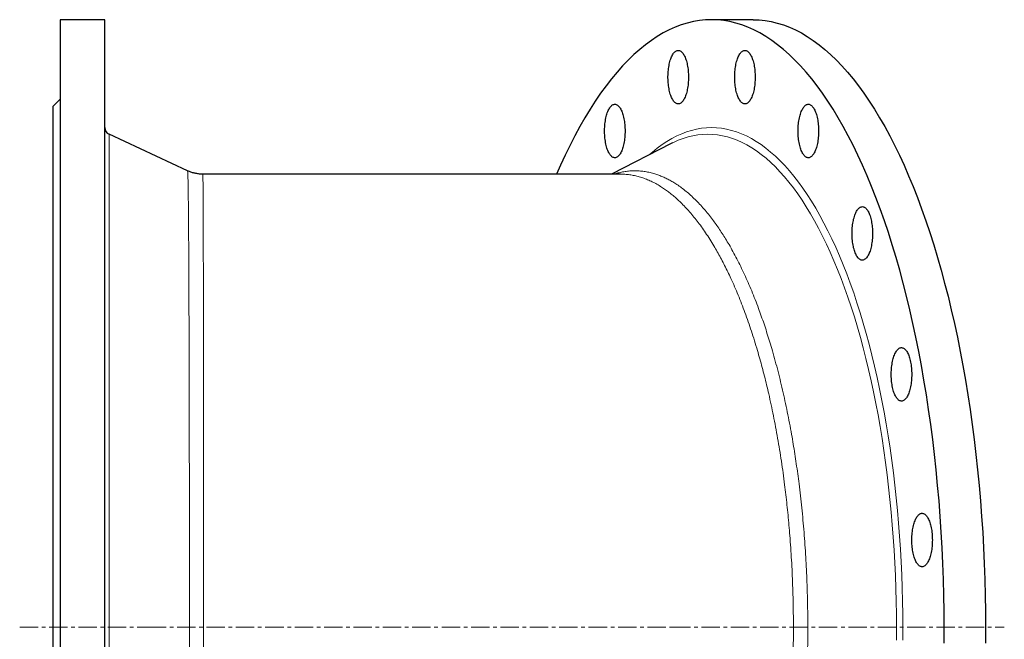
# Model space of a CAD drawing. Header units: millimetres. Extents: x 183 to 1970, y 62 to 2027.
# Tile 2 of 4: x 183 to 864, y 473 to 902. Entities that reach past the tile are written whole.
import ezdxf

# ---------------------------------------------------------------- set-up
doc = ezdxf.new("R2010")
doc.units = ezdxf.units.MM
doc.linetypes.add('CENTERX2', pattern=[20.32, 12.7, -2.54, 2.54, -2.54])
doc.layers.add('FORMAT', color=7, linetype='Continuous')

msp = doc.modelspace()

# ---------------------------------------------------------------- linework, layer by layer
at = {"color": 7, "linetype": 'Continuous', "lineweight": 25}
for p, q in [((241.82, 901.71), (210.82, 901.71)), ((210.82, 901.71), (210.82, 61.71)), ((241.82, 61.71), (241.82, 901.71)), ((689.87, 901.71), (661.23, 901.71)), ((210.82, 846.71), (205.82, 841.71)), ((205.82, 841.71), (205.82, 121.71)), ((299, 797.24), (244.71, 822.56)), ((633.37, 816.14), (592.08, 794.91)), ((634.28, 816.6), (633.37, 816.14)), ((298.99, 797.22), (298.99, 797.22)), ((598.36, 794.91), (309.55, 794.91)), ((309.55, 794.89), (309.55, 794.89))]:
    msp.add_line(p, q, dxfattribs=at)
at = {"color": 8, "linetype": 'Continuous', "lineweight": 18}
msp.add_line((244.71, 822.56), (244.71, 140.85), dxfattribs=at)
at = {"color": 7, "linetype": 'Continuous', "lineweight": 25, "flags": 128}
for points in [[(821.9, 470.71), (821.95, 481.71), (821.9, 492.7), (821.73, 503.69), (821.46, 514.66), (821.07, 525.61), (820.58, 536.53), (819.98, 547.41), (819.26, 558.25), (818.44, 569.03), (817.51, 579.75), (816.48, 590.41), (815.34, 600.99), (814.09, 611.49), (812.73, 621.91), (811.28, 632.22), (809.72, 642.43), (808.06, 652.54), (806.3, 662.52), (804.44, 672.38), (802.48, 682.11), (800.42, 691.71), (798.27, 701.16), (796.02, 710.46), (793.69, 719.6), (791.26, 728.58), (788.74, 737.39), (786.14, 746.02), (783.44, 754.47), (780.67, 762.74), (777.81, 770.82), (774.88, 778.69), (771.86, 786.36), (768.77, 793.83), (765.61, 801.08), (762.38, 808.11), (759.07, 814.92), (755.7, 821.49), (752.26, 827.84), (748.77, 833.95), (745.21, 839.82), (741.59, 845.44), (737.92, 850.81), (734.2, 855.93), (730.42, 860.79), (726.6, 865.4), (722.73, 869.74), (718.83, 873.81), (714.88, 877.62), (710.89, 881.15), (706.88, 884.41), (702.83, 887.4), (698.75, 890.1), (694.64, 892.53), (690.52, 894.67), (686.37, 896.54), (682.21, 898.11), (678.03, 899.41), (673.84, 900.41), (669.64, 901.13), (665.43, 901.56), (661.23, 901.71), (657.02, 901.56), (652.82, 901.13), (648.62, 900.41), (644.43, 899.41), (640.25, 898.11), (636.08, 896.54), (631.94, 894.67), (627.81, 892.53), (623.71, 890.1), (619.63, 887.4), (615.58, 884.41), (611.56, 881.15), (607.58, 877.62), (603.63, 873.81), (599.72, 869.74), (595.85, 865.4), (592.03, 860.79), (588.26, 855.93), (584.53, 850.81), (580.86, 845.44), (577.25, 839.82), (573.69, 833.95), (570.19, 827.84), (566.75, 821.49), (563.38, 814.92), (560.08, 808.11), (556.84, 801.08), (554.14, 794.91)], [(689.87, 901.71), (694.07, 901.56), (698.28, 901.13), (702.48, 900.41), (706.67, 899.41), (710.85, 898.11), (715.01, 896.54), (719.16, 894.67), (723.28, 892.53), (727.39, 890.1), (731.47, 887.4), (735.52, 884.41), (739.53, 881.15), (743.52, 877.62), (747.47, 873.81), (751.37, 869.74), (755.24, 865.4), (759.06, 860.79), (762.84, 855.93), (766.56, 850.81), (770.23, 845.44), (773.85, 839.82), (777.41, 833.95), (780.9, 827.84), (784.34, 821.49), (787.71, 814.92), (791.02, 808.11), (794.25, 801.08), (797.41, 793.83), (800.5, 786.36), (803.52, 778.69), (806.45, 770.82), (809.31, 762.74), (812.08, 754.47), (814.78, 746.02), (817.38, 737.39), (819.9, 728.58), (822.33, 719.6), (824.66, 710.46), (826.91, 701.16), (829.06, 691.71), (831.12, 682.11), (833.08, 672.38), (834.94, 662.52), (836.7, 652.54), (838.36, 642.43), (839.92, 632.22), (841.38, 621.91), (842.73, 611.49), (843.98, 600.99), (845.12, 590.41), (846.15, 579.75), (847.08, 569.03), (847.9, 558.25), (848.62, 547.41), (849.22, 536.53), (849.71, 525.61), (850.1, 514.66), (850.37, 503.69), (850.54, 492.7), (850.59, 481.71), (850.54, 470.71)], [(645.26, 861.97), (645.25, 860.86), (645.21, 859.76), (645.14, 858.66), (645.06, 857.58), (644.94, 856.51), (644.81, 855.47), (644.65, 854.44), (644.46, 853.44), (644.26, 852.48), (644.03, 851.55), (643.78, 850.65), (643.51, 849.79), (643.22, 848.98), (642.92, 848.22), (642.59, 847.5), (642.25, 846.84), (641.9, 846.23), (641.53, 845.68), (641.15, 845.18), (640.77, 844.75), (640.37, 844.37), (639.96, 844.06), (639.55, 843.82), (639.13, 843.63), (638.71, 843.52), (638.28, 843.47), (637.86, 843.49), (637.44, 843.57), (637.02, 843.72), (636.6, 843.93), (636.19, 844.21), (635.79, 844.55), (635.4, 844.96), (635.01, 845.42), (634.64, 845.95), (634.28, 846.53), (633.93, 847.16), (633.6, 847.85), (633.29, 848.59), (632.99, 849.38), (632.71, 850.22), (632.45, 851.09), (632.21, 852.01), (632, 852.96), (631.8, 853.94), (631.63, 854.95), (631.48, 855.99), (631.35, 857.04), (631.25, 858.12), (631.18, 859.21), (631.13, 860.31), (631.1, 861.41), (631.1, 862.52), (631.13, 863.62), (631.18, 864.72), (631.25, 865.81), (631.35, 866.89), (631.48, 867.95), (631.63, 868.98), (631.8, 869.99), (632, 870.98), (632.21, 871.93), (632.45, 872.84), (632.71, 873.72), (632.99, 874.55), (633.29, 875.34), (633.6, 876.08), (633.93, 876.77), (634.28, 877.41), (634.64, 877.99), (635.01, 878.51), (635.4, 878.98), (635.79, 879.38), (636.19, 879.72), (636.6, 880), (637.02, 880.22), (637.44, 880.37), (637.86, 880.45), (638.28, 880.46), (638.71, 880.41), (639.13, 880.3), (639.55, 880.12), (639.96, 879.87), (640.37, 879.56), (640.77, 879.19), (641.15, 878.75), (641.53, 878.26), (641.9, 877.7), (642.25, 877.09), (642.59, 876.43), (642.92, 875.71), (643.22, 874.95), (643.51, 874.14), (643.78, 873.28), (644.03, 872.39), (644.26, 871.46), (644.46, 870.49), (644.65, 869.49), (644.81, 868.47), (644.94, 867.42), (645.06, 866.35), (645.14, 865.27), (645.21, 864.18), (645.25, 863.07), (645.26, 861.97)], [(691.35, 861.97), (691.34, 860.86), (691.3, 859.76), (691.24, 858.66), (691.15, 857.58), (691.04, 856.51), (690.9, 855.47), (690.74, 854.44), (690.56, 853.44), (690.35, 852.48), (690.12, 851.55), (689.88, 850.65), (689.61, 849.79), (689.32, 848.98), (689.01, 848.22), (688.69, 847.5), (688.35, 846.84), (688, 846.23), (687.63, 845.68), (687.25, 845.18), (686.86, 844.75), (686.46, 844.37), (686.06, 844.06), (685.64, 843.82), (685.23, 843.63), (684.8, 843.52), (684.38, 843.47), (683.96, 843.49), (683.53, 843.57), (683.12, 843.72), (682.7, 843.93), (682.29, 844.21), (681.89, 844.55), (681.49, 844.96), (681.11, 845.42), (680.74, 845.95), (680.37, 846.53), (680.03, 847.16), (679.7, 847.85), (679.38, 848.59), (679.09, 849.38), (678.81, 850.22), (678.55, 851.09), (678.31, 852.01), (678.09, 852.96), (677.9, 853.94), (677.72, 854.95), (677.58, 855.99), (677.45, 857.04), (677.35, 858.12), (677.27, 859.21), (677.22, 860.31), (677.2, 861.41), (677.2, 862.52), (677.22, 863.62), (677.27, 864.72), (677.35, 865.81), (677.45, 866.89), (677.58, 867.95), (677.72, 868.98), (677.9, 869.99), (678.09, 870.98), (678.31, 871.93), (678.55, 872.84), (678.81, 873.72), (679.09, 874.55), (679.38, 875.34), (679.7, 876.08), (680.03, 876.77), (680.37, 877.41), (680.74, 877.99), (681.11, 878.51), (681.49, 878.98), (681.89, 879.38), (682.29, 879.72), (682.7, 880), (683.12, 880.22), (683.53, 880.37), (683.96, 880.45), (684.38, 880.46), (684.8, 880.41), (685.23, 880.3), (685.64, 880.12), (686.06, 879.87), (686.46, 879.56), (686.86, 879.19), (687.25, 878.75), (687.63, 878.26), (688, 877.7), (688.35, 877.09), (688.69, 876.43), (689.01, 875.71), (689.32, 874.95), (689.61, 874.14), (689.88, 873.28), (690.12, 872.39), (690.35, 871.46), (690.56, 870.49), (690.74, 869.49), (690.9, 868.47), (691.04, 867.42), (691.15, 866.35), (691.24, 865.27), (691.3, 864.18), (691.34, 863.07), (691.35, 861.97)], [(601.42, 824.74), (601.41, 823.64), (601.37, 822.54), (601.3, 821.44), (601.22, 820.36), (601.1, 819.29), (600.97, 818.24), (600.81, 817.22), (600.62, 816.22), (600.42, 815.26), (600.19, 814.32), (599.94, 813.43), (599.67, 812.57), (599.38, 811.76), (599.08, 811), (598.75, 810.28), (598.41, 809.62), (598.06, 809.01), (597.69, 808.45), (597.31, 807.96), (596.93, 807.52), (596.53, 807.15), (596.12, 806.84), (595.71, 806.59), (595.29, 806.41), (594.87, 806.3), (594.44, 806.25), (594.02, 806.26), (593.6, 806.35), (593.18, 806.49), (592.76, 806.71), (592.35, 806.99), (591.95, 807.33), (591.56, 807.73), (591.17, 808.2), (590.8, 808.72), (590.44, 809.3), (590.09, 809.94), (589.76, 810.63), (589.45, 811.37), (589.15, 812.16), (588.87, 812.99), (588.61, 813.87), (588.37, 814.78), (588.16, 815.73), (587.96, 816.72), (587.79, 817.73), (587.64, 818.76), (587.51, 819.82), (587.41, 820.9), (587.34, 821.99), (587.29, 823.09), (587.26, 824.19), (587.26, 825.3), (587.29, 826.4), (587.34, 827.5), (587.41, 828.59), (587.51, 829.67), (587.64, 830.72), (587.79, 831.76), (587.96, 832.77), (588.16, 833.75), (588.37, 834.7), (588.61, 835.62), (588.87, 836.49), (589.15, 837.33), (589.45, 838.12), (589.76, 838.86), (590.09, 839.55), (590.44, 840.18), (590.8, 840.77), (591.17, 841.29), (591.56, 841.76), (591.95, 842.16), (592.35, 842.5), (592.76, 842.78), (593.18, 842.99), (593.6, 843.14), (594.02, 843.23), (594.44, 843.24), (594.87, 843.19), (595.29, 843.08), (595.71, 842.9), (596.12, 842.65), (596.53, 842.34), (596.93, 841.97), (597.31, 841.53), (597.69, 841.04), (598.06, 840.48), (598.41, 839.87), (598.75, 839.21), (599.08, 838.49), (599.38, 837.73), (599.67, 836.92), (599.94, 836.06), (600.19, 835.17), (600.42, 834.23), (600.62, 833.27), (600.81, 832.27), (600.97, 831.24), (601.1, 830.2), (601.22, 829.13), (601.3, 828.05), (601.37, 826.95), (601.41, 825.85), (601.42, 824.74)], [(735.19, 824.74), (735.18, 823.64), (735.14, 822.54), (735.08, 821.44), (734.99, 820.36), (734.88, 819.29), (734.74, 818.24), (734.58, 817.22), (734.4, 816.22), (734.19, 815.26), (733.96, 814.32), (733.72, 813.43), (733.45, 812.57), (733.16, 811.76), (732.85, 811), (732.53, 810.28), (732.19, 809.62), (731.84, 809.01), (731.47, 808.45), (731.09, 807.96), (730.7, 807.52), (730.3, 807.15), (729.9, 806.84), (729.48, 806.59), (729.07, 806.41), (728.64, 806.3), (728.22, 806.25), (727.8, 806.26), (727.37, 806.35), (726.95, 806.49), (726.54, 806.71), (726.13, 806.99), (725.73, 807.33), (725.33, 807.73), (724.95, 808.2), (724.57, 808.72), (724.21, 809.3), (723.87, 809.94), (723.54, 810.63), (723.22, 811.37), (722.92, 812.16), (722.65, 812.99), (722.39, 813.87), (722.15, 814.78), (721.93, 815.73), (721.74, 816.72), (721.56, 817.73), (721.42, 818.76), (721.29, 819.82), (721.19, 820.9), (721.11, 821.99), (721.06, 823.09), (721.04, 824.19), (721.04, 825.3), (721.06, 826.4), (721.11, 827.5), (721.19, 828.59), (721.29, 829.67), (721.42, 830.72), (721.56, 831.76), (721.74, 832.77), (721.93, 833.75), (722.15, 834.7), (722.39, 835.62), (722.65, 836.49), (722.92, 837.33), (723.22, 838.12), (723.54, 838.86), (723.87, 839.55), (724.21, 840.18), (724.57, 840.77), (724.95, 841.29), (725.33, 841.76), (725.73, 842.16), (726.13, 842.5), (726.54, 842.78), (726.95, 842.99), (727.37, 843.14), (727.8, 843.23), (728.22, 843.24), (728.64, 843.19), (729.07, 843.08), (729.48, 842.9), (729.9, 842.65), (730.3, 842.34), (730.7, 841.97), (731.09, 841.53), (731.47, 841.04), (731.84, 840.48), (732.19, 839.87), (732.53, 839.21), (732.85, 838.49), (733.16, 837.73), (733.45, 836.92), (733.72, 836.06), (733.96, 835.17), (734.19, 834.23), (734.4, 833.27), (734.58, 832.27), (734.74, 831.24), (734.88, 830.2), (734.99, 829.13), (735.08, 828.05), (735.14, 826.95), (735.18, 825.85), (735.19, 824.74)], [(772.49, 753.94), (772.47, 752.84), (772.44, 751.73), (772.37, 750.64), (772.28, 749.56), (772.17, 748.49), (772.04, 747.44), (771.87, 746.42), (771.69, 745.42), (771.48, 744.45), (771.26, 743.52), (771.01, 742.63), (770.74, 741.77), (770.45, 740.96), (770.14, 740.19), (769.82, 739.48), (769.48, 738.81), (769.13, 738.21), (768.76, 737.65), (768.38, 737.16), (767.99, 736.72), (767.59, 736.35), (767.19, 736.04), (766.78, 735.79), (766.36, 735.61), (765.94, 735.49), (765.51, 735.44), (765.09, 735.46), (764.67, 735.54), (764.25, 735.69), (763.83, 735.91), (763.42, 736.19), (763.02, 736.53), (762.62, 736.93), (762.24, 737.4), (761.87, 737.92), (761.51, 738.5), (761.16, 739.14), (760.83, 739.83), (760.51, 740.57), (760.22, 741.36), (759.94, 742.19), (759.68, 743.07), (759.44, 743.98), (759.22, 744.93), (759.03, 745.92), (758.86, 746.93), (758.71, 747.96), (758.58, 749.02), (758.48, 750.1), (758.41, 751.19), (758.36, 752.28), (758.33, 753.39), (758.33, 754.5), (758.36, 755.6), (758.41, 756.7), (758.48, 757.79), (758.58, 758.86), (758.71, 759.92), (758.86, 760.96), (759.03, 761.97), (759.22, 762.95), (759.44, 763.9), (759.68, 764.82), (759.94, 765.69), (760.22, 766.53), (760.51, 767.31), (760.83, 768.06), (761.16, 768.75), (761.51, 769.38), (761.87, 769.96), (762.24, 770.49), (762.62, 770.95), (763.02, 771.36), (763.42, 771.7), (763.83, 771.98), (764.25, 772.19), (764.67, 772.34), (765.09, 772.42), (765.51, 772.44), (765.94, 772.39), (766.36, 772.28), (766.78, 772.09), (767.19, 771.85), (767.59, 771.54), (767.99, 771.16), (768.38, 770.73), (768.76, 770.23), (769.13, 769.68), (769.48, 769.07), (769.82, 768.41), (770.14, 767.69), (770.45, 766.93), (770.74, 766.11), (771.01, 765.26), (771.26, 764.36), (771.48, 763.43), (771.69, 762.46), (771.87, 761.47), (772.04, 760.44), (772.17, 759.4), (772.28, 758.33), (772.37, 757.25), (772.44, 756.15), (772.47, 755.05), (772.49, 753.94)], [(799.58, 656.49), (799.57, 655.39), (799.53, 654.28), (799.47, 653.19), (799.38, 652.11), (799.27, 651.04), (799.13, 649.99), (798.97, 648.97), (798.79, 647.97), (798.58, 647), (798.35, 646.07), (798.1, 645.18), (797.83, 644.32), (797.54, 643.51), (797.24, 642.74), (796.92, 642.03), (796.58, 641.37), (796.22, 640.76), (795.86, 640.2), (795.48, 639.71), (795.09, 639.27), (794.69, 638.9), (794.28, 638.59), (793.87, 638.34), (793.45, 638.16), (793.03, 638.04), (792.61, 638), (792.18, 638.01), (791.76, 638.09), (791.34, 638.24), (790.93, 638.46), (790.52, 638.74), (790.11, 639.08), (789.72, 639.48), (789.33, 639.95), (788.96, 640.47), (788.6, 641.05), (788.26, 641.69), (787.92, 642.38), (787.61, 643.12), (787.31, 643.91), (787.03, 644.74), (786.77, 645.62), (786.54, 646.53), (786.32, 647.48), (786.12, 648.47), (785.95, 649.48), (785.8, 650.51), (785.68, 651.57), (785.58, 652.65), (785.5, 653.74), (785.45, 654.83), (785.43, 655.94), (785.43, 657.05), (785.45, 658.15), (785.5, 659.25), (785.58, 660.34), (785.68, 661.41), (785.8, 662.47), (785.95, 663.51), (786.12, 664.52), (786.32, 665.5), (786.54, 666.45), (786.77, 667.37), (787.03, 668.24), (787.31, 669.08), (787.61, 669.86), (787.92, 670.61), (788.26, 671.3), (788.6, 671.93), (788.96, 672.51), (789.33, 673.04), (789.72, 673.5), (790.11, 673.91), (790.52, 674.25), (790.93, 674.53), (791.34, 674.74), (791.76, 674.89), (792.18, 674.97), (792.61, 674.99), (793.03, 674.94), (793.45, 674.83), (793.87, 674.64), (794.28, 674.4), (794.69, 674.09), (795.09, 673.71), (795.48, 673.28), (795.86, 672.78), (796.22, 672.23), (796.58, 671.62), (796.92, 670.96), (797.24, 670.24), (797.54, 669.48), (797.83, 668.66), (798.1, 667.81), (798.35, 666.91), (798.58, 665.98), (798.79, 665.01), (798.97, 664.02), (799.13, 662.99), (799.27, 661.95), (799.38, 660.88), (799.47, 659.8), (799.53, 658.7), (799.57, 657.6), (799.58, 656.49)], [(813.83, 541.93), (813.81, 540.83), (813.78, 539.73), (813.71, 538.63), (813.62, 537.55), (813.51, 536.48), (813.37, 535.43), (813.21, 534.41), (813.03, 533.41), (812.82, 532.45), (812.6, 531.51), (812.35, 530.62), (812.08, 529.76), (811.79, 528.95), (811.48, 528.19), (811.16, 527.47), (810.82, 526.81), (810.47, 526.2), (810.1, 525.64), (809.72, 525.15), (809.33, 524.71), (808.93, 524.34), (808.53, 524.03), (808.11, 523.78), (807.7, 523.6), (807.28, 523.49), (806.85, 523.44), (806.43, 523.45), (806.01, 523.54), (805.59, 523.68), (805.17, 523.9), (804.76, 524.18), (804.36, 524.52), (803.96, 524.92), (803.58, 525.39), (803.21, 525.91), (802.85, 526.49), (802.5, 527.13), (802.17, 527.82), (801.85, 528.56), (801.56, 529.35), (801.28, 530.18), (801.02, 531.06), (800.78, 531.97), (800.56, 532.92), (800.37, 533.91), (800.2, 534.92), (800.05, 535.95), (799.92, 537.01), (799.82, 538.09), (799.75, 539.18), (799.69, 540.28), (799.67, 541.38), (799.67, 542.49), (799.69, 543.59), (799.75, 544.69), (799.82, 545.78), (799.92, 546.86), (800.05, 547.91), (800.2, 548.95), (800.37, 549.96), (800.56, 550.94), (800.78, 551.89), (801.02, 552.81), (801.28, 553.68), (801.56, 554.52), (801.85, 555.31), (802.17, 556.05), (802.5, 556.74), (802.85, 557.37), (803.21, 557.96), (803.58, 558.48), (803.96, 558.95), (804.36, 559.35), (804.76, 559.69), (805.17, 559.97), (805.59, 560.18), (806.01, 560.33), (806.43, 560.42), (806.85, 560.43), (807.28, 560.38), (807.7, 560.27), (808.11, 560.09), (808.53, 559.84), (808.93, 559.53), (809.33, 559.16), (809.72, 558.72), (810.1, 558.22), (810.47, 557.67), (810.82, 557.06), (811.16, 556.4), (811.48, 555.68), (811.79, 554.92), (812.08, 554.11), (812.35, 553.25), (812.6, 552.36), (812.82, 551.42), (813.03, 550.46), (813.21, 549.46), (813.37, 548.43), (813.51, 547.39), (813.62, 546.32), (813.71, 545.24), (813.78, 544.14), (813.81, 543.04), (813.83, 541.93)]]:
    msp.add_lwpolyline(points, dxfattribs=at)
at = {"color": 8, "linetype": 'Continuous', "lineweight": 18, "flags": 128}
for points in [[(618.36, 808.42), (620.38, 810.19), (623.69, 812.87), (627.02, 815.32), (630.37, 817.55), (633.75, 819.54), (637.14, 821.31), (640.55, 822.84), (643.97, 824.14), (647.41, 825.2), (650.86, 826.03), (654.31, 826.62), (657.77, 826.97), (661.23, 827.09), (664.69, 826.97), (668.14, 826.62), (671.6, 826.03), (675.04, 825.2), (678.48, 824.14), (681.9, 822.84), (685.31, 821.31), (688.71, 819.54), (692.08, 817.55), (695.44, 815.32), (698.77, 812.87), (702.07, 810.19), (705.35, 807.28), (708.59, 804.15), (711.81, 800.8), (714.99, 797.23), (718.13, 793.45), (721.23, 789.45), (724.29, 785.24), (727.31, 780.82), (730.29, 776.2), (733.21, 771.37), (736.09, 766.35), (738.92, 761.13), (741.69, 755.72), (744.41, 750.12), (747.07, 744.34), (749.67, 738.38), (752.21, 732.24), (754.69, 725.93), (757.1, 719.45), (759.45, 712.81), (761.73, 706.02), (763.94, 699.06), (766.09, 691.96), (768.16, 684.72), (770.15, 677.34), (772.08, 669.82), (773.92, 662.17), (775.69, 654.4), (777.38, 646.51), (778.99, 638.51), (780.52, 630.4), (781.97, 622.19), (783.34, 613.88), (784.62, 605.48), (785.82, 597), (786.93, 588.44), (787.96, 579.8), (788.9, 571.1), (789.75, 562.34), (790.51, 553.52), (791.19, 544.65), (791.77, 535.74), (792.27, 526.79), (792.68, 517.81), (792.99, 508.81), (793.22, 499.78), (793.35, 490.75), (793.4, 481.71)], [(789, 481.71), (788.95, 490.63), (788.82, 499.55), (788.6, 508.45), (788.28, 517.34), (787.88, 526.2), (787.39, 535.03), (786.81, 543.82), (786.15, 552.57), (785.39, 561.28), (784.55, 569.93), (783.63, 578.51), (782.61, 587.04), (781.52, 595.49), (780.34, 603.86), (779.07, 612.15), (777.72, 620.34), (776.29, 628.45), (774.78, 636.45), (773.19, 644.35), (771.52, 652.13), (769.78, 659.8), (767.96, 667.35), (766.06, 674.77), (764.09, 682.06), (762.04, 689.21), (759.93, 696.21), (757.75, 703.07), (755.49, 709.78), (753.18, 716.33), (750.79, 722.73), (748.35, 728.95), (745.84, 735.01), (743.27, 740.89), (740.65, 746.6), (737.97, 752.12), (735.23, 757.46), (732.44, 762.61), (729.6, 767.57), (726.71, 772.33), (723.78, 776.89), (720.8, 781.25), (717.78, 785.41), (714.72, 789.36), (711.61, 793.09), (708.48, 796.61), (705.3, 799.92), (702.1, 803.01), (698.87, 805.88), (695.61, 808.52), (692.32, 810.95), (689.01, 813.14), (685.68, 815.11), (682.33, 816.85), (678.96, 818.36), (675.59, 819.64), (672.19, 820.69), (668.79, 821.51), (665.39, 822.09), (661.97, 822.44), (658.56, 822.56), (655.15, 822.44), (651.73, 822.09), (648.33, 821.51), (644.93, 820.69), (641.53, 819.64), (638.15, 818.36), (634.79, 816.85), (634.28, 816.6)], [(788.95, 472.78), (789, 481.71)], [(793.4, 481.71), (793.35, 472.67)]]:
    msp.add_lwpolyline(points, dxfattribs=at)
at = {"color": 7, "linetype": 'Continuous', "lineweight": 25}
msp.add_arc((246.82, 827.09), 5, 180, 245, dxfattribs=at)
at = {"color": 8, "linetype": 'Continuous', "lineweight": 18}
for points, knots in [([(298.99, 166.18), (298.99, 166.18), (299.01, 166.17), (299.04, 166.32), (299.08, 166.66), (299.12, 167.25), (299.17, 168.1), (299.21, 169.19), (299.25, 170.53), (299.29, 172.1), (299.33, 173.9), (299.37, 175.95), (299.4, 178.1), (299.44, 180.33), (299.47, 182.58), (299.5, 185), (299.53, 187.58), (299.56, 190.32), (299.59, 193.23), (299.62, 196.31), (299.64, 199.55), (299.67, 202.94), (299.7, 206.48), (299.72, 210.18), (299.75, 214.02), (299.77, 218.01), (299.8, 222.15), (299.82, 226.51), (299.85, 231.1), (299.87, 235.94), (299.89, 240.93), (299.92, 246.06), (299.94, 251.25), (299.96, 256.48), (299.98, 261.75), (299.99, 267.14), (300.01, 272.66), (300.03, 278.31), (300.05, 284.1), (300.06, 290), (300.08, 296.34), (300.1, 303.12), (300.11, 310.38), (300.13, 317.76), (300.15, 325.27), (300.16, 332.9), (300.17, 340.65), (300.19, 348.5), (300.2, 356.03), (300.21, 363.22), (300.22, 370.05), (300.23, 376.94), (300.23, 383.88), (300.24, 391.32), (300.25, 399.26), (300.26, 407.7), (300.26, 416.21), (300.27, 424.76), (300.27, 433.35), (300.28, 441.99), (300.28, 450.65), (300.28, 458.88), (300.28, 466.66), (300.28, 473.99), (300.28, 481.32), (300.28, 488.65), (300.28, 496.45), (300.28, 504.69), (300.28, 513.38), (300.28, 522.04), (300.27, 530.67), (300.27, 539.27), (300.26, 547.82), (300.25, 556.32), (300.25, 564.32), (300.24, 571.81), (300.23, 578.82), (300.23, 585.77), (300.22, 592.67), (300.21, 599.93), (300.2, 607.55), (300.19, 615.51), (300.17, 623.35), (300.16, 631.09), (300.14, 638.72), (300.13, 646.23), (300.11, 653.61), (300.1, 660.47), (300.08, 666.84), (300.07, 672.73), (300.05, 678.52), (300.03, 684.2), (300.01, 690.13), (299.99, 696.26), (299.97, 702.58), (299.95, 708.73), (299.93, 714.7), (299.9, 720.5), (299.88, 726.11), (299.85, 731.54), (299.82, 736.5), (299.8, 741.01), (299.78, 745.13), (299.75, 749.1), (299.73, 752.92), (299.7, 756.83), (299.67, 760.79), (299.64, 764.76), (299.6, 768.51), (299.57, 772.04), (299.54, 775.35), (299.5, 778.44), (299.46, 781.3), (299.43, 783.79), (299.39, 785.94), (299.36, 787.81), (299.33, 789.51), (299.3, 791.05), (299.26, 792.5), (299.22, 793.84), (299.18, 795), (299.14, 795.93), (299.09, 796.62), (299.05, 797.06), (299.01, 797.25), (298.99, 797.23), (298.99, 797.22)], [0, 0, 0, 0, 0.0024738, 0.0098922, 0.0173076, 0.0261194, 0.0349345, 0.0437496, 0.0525614, 0.0613732, 0.0701883, 0.0790035, 0.0878152, 0.0952263, 0.1026404, 0.1100554, 0.1174695, 0.1248806, 0.1323537, 0.1398299, 0.1473071, 0.1547833, 0.1622564, 0.1697295, 0.1772056, 0.1846829, 0.192159, 0.1996321, 0.2075399, 0.2154512, 0.2233638, 0.2312752, 0.2391829, 0.2466868, 0.2541928, 0.2616988, 0.2692027, 0.2767742, 0.2843478, 0.2919214, 0.2994929, 0.3082969, 0.3171042, 0.3259116, 0.3347156, 0.3435195, 0.3523269, 0.3611342, 0.3699382, 0.377343, 0.3847508, 0.3921596, 0.3995674, 0.4069722, 0.4157763, 0.4245838, 0.4333913, 0.4421955, 0.4509996, 0.4598071, 0.4686146, 0.4774187, 0.4848238, 0.4922319, 0.499641, 0.5070491, 0.5144542, 0.5232603, 0.5320698, 0.5408793, 0.5496854, 0.5584915, 0.567301, 0.5761105, 0.5849166, 0.5923236, 0.5997335, 0.6071445, 0.6145544, 0.6219613, 0.6307711, 0.6395842, 0.6483973, 0.657207, 0.6660167, 0.6748298, 0.6836429, 0.6924526, 0.6998627, 0.7072758, 0.7146899, 0.7221031, 0.7295132, 0.7383275, 0.7471451, 0.7559628, 0.7647771, 0.7735914, 0.7824091, 0.7912268, 0.8000411, 0.8074551, 0.8148722, 0.8222902, 0.8297073, 0.8371213, 0.8459399, 0.8547618, 0.8635838, 0.8724024, 0.8812209, 0.8900429, 0.8988648, 0.9076834, 0.915101, 0.9225216, 0.9299432, 0.9373638, 0.9447815, 0.9536019, 0.9624256, 0.9712494, 0.9800698, 0.9888902, 0.997714, 1, 1, 1, 1]), ([(593.62, 794.91), (593.65, 794.92), (594.59, 795.25), (596.63, 795.8), (599.74, 796.51), (603.03, 797), (606.33, 797.25), (609.63, 797.26), (612.93, 797.03), (616.22, 796.56), (619.51, 795.85), (622.62, 794.95), (625.54, 793.9), (628.28, 792.74), (631.02, 791.42), (633.73, 789.93), (636.61, 788.17), (639.64, 786.1), (642.81, 783.68), (645.96, 781.03), (649.08, 778.16), (652.16, 775.06), (655.22, 771.73), (658.24, 768.18), (661.06, 764.61), (663.69, 761.07), (666.14, 757.58), (668.55, 753.95), (670.94, 750.16), (673.43, 745.99), (676.03, 741.39), (678.73, 736.34), (681.37, 731.09), (683.95, 725.66), (686.48, 720.03), (688.95, 714.23), (691.35, 708.25), (693.57, 702.42), (695.61, 696.78), (697.49, 691.35), (699.31, 685.81), (701.09, 680.16), (702.92, 674.05), (704.8, 667.44), (706.71, 660.32), (708.54, 653.07), (710.3, 645.69), (711.98, 638.18), (713.58, 630.55), (715.1, 622.8), (716.47, 615.37), (717.69, 608.27), (718.77, 601.51), (719.8, 594.7), (720.77, 587.82), (721.73, 580.45), (722.67, 572.58), (723.58, 564.2), (724.41, 555.75), (725.14, 547.25), (725.78, 538.7), (726.33, 530.1), (726.8, 521.47), (727.15, 513.26), (727.41, 505.5), (727.58, 498.18), (727.7, 490.85), (727.74, 483.52), (727.73, 475.72), (727.63, 467.47), (727.43, 458.76), (727.15, 450.08), (726.77, 441.41), (726.3, 432.78), (725.74, 424.19), (725.09, 415.63), (724.4, 407.58), (723.66, 400.03), (722.91, 392.97), (722.1, 385.95), (721.22, 378.99), (720.28, 372.06), (719.28, 365.18), (718.21, 358.33), (717.08, 351.55), (715.89, 344.85), (714.64, 338.22), (713.34, 331.67), (711.97, 325.21), (710.55, 318.82), (709.07, 312.53), (707.51, 306.21), (705.86, 299.88), (704.11, 293.53), (702.31, 287.31), (700.45, 281.2), (698.57, 275.31), (696.66, 269.65), (694.74, 264.2), (692.77, 258.87), (690.75, 253.65), (688.67, 248.54), (686.55, 243.54), (684.37, 238.69), (682.04, 233.71), (679.53, 228.65), (676.85, 223.53), (674.12, 218.61), (671.33, 213.89), (668.5, 209.38), (665.62, 205.07), (662.7, 200.98), (659.9, 197.3), (657.21, 194.01), (654.66, 191.08), (652.09, 188.29), (649.49, 185.67), (646.71, 183.05), (643.73, 180.48), (640.56, 177.99), (637.37, 175.74), (634.15, 173.72), (630.92, 171.93), (627.67, 170.38), (624.4, 169.07), (621.3, 168.06), (618.36, 167.3), (615.59, 166.75), (612.81, 166.38), (610.04, 166.18), (607.09, 166.14), (603.96, 166.32), (600.67, 166.74), (597.38, 167.42), (595.04, 168.02), (593.81, 168.45), (593.66, 168.51)], [0, 0, 0, 0, 0.000202, 0.007075, 0.015242, 0.023412, 0.031583, 0.039749, 0.047916, 0.056087, 0.064257, 0.072424, 0.079292, 0.086164, 0.093036, 0.099908, 0.106777, 0.114939, 0.123105, 0.131271, 0.139433, 0.147596, 0.155762, 0.163928, 0.17209, 0.178955, 0.185823, 0.192692, 0.19956, 0.206425, 0.214584, 0.222747, 0.230909, 0.239069, 0.247228, 0.255391, 0.263553, 0.271712, 0.278575, 0.28544, 0.292306, 0.299171, 0.306034, 0.314191, 0.322352, 0.330513, 0.338671, 0.346828, 0.354989, 0.36315, 0.371307, 0.378168, 0.385032, 0.391897, 0.398761, 0.405622, 0.41378, 0.421941, 0.430101, 0.438259, 0.446416, 0.454577, 0.462738, 0.470895, 0.477757, 0.484621, 0.491486, 0.49835, 0.505211, 0.513371, 0.521533, 0.529696, 0.537855, 0.546014, 0.554177, 0.56234, 0.570499, 0.577362, 0.584228, 0.591094, 0.59796, 0.604823, 0.611746, 0.618672, 0.6256, 0.632526, 0.639449, 0.646372, 0.653298, 0.660225, 0.667152, 0.674075, 0.681401, 0.688731, 0.696062, 0.703392, 0.710718, 0.717682, 0.724648, 0.731615, 0.738579, 0.745606, 0.752635, 0.759664, 0.766692, 0.774861, 0.783034, 0.791206, 0.799375, 0.807545, 0.815717, 0.82389, 0.832059, 0.838931, 0.845805, 0.852681, 0.859555, 0.866427, 0.874599, 0.882774, 0.89095, 0.899122, 0.907295, 0.91547, 0.923646, 0.931818, 0.938692, 0.945569, 0.952447, 0.959324, 0.966198, 0.97437, 0.982545, 0.99072, 0.998892, 1, 1, 1, 1]), ([(309.55, 794.89), (309.55, 794.9), (309.56, 794.93), (309.57, 794.78), (309.59, 794.42), (309.6, 793.87), (309.62, 793.18), (309.63, 792.33), (309.65, 791.31), (309.66, 790.04), (309.68, 788.5), (309.69, 786.63), (309.71, 784.53), (309.72, 782.2), (309.74, 779.64), (309.75, 776.85), (309.77, 773.84), (309.78, 770.77), (309.79, 767.69), (309.8, 764.64), (309.82, 761.44), (309.83, 758.08), (309.84, 754.36), (309.85, 750.23), (309.86, 745.67), (309.87, 740.91), (309.89, 735.95), (309.9, 730.79), (309.91, 725.44), (309.92, 719.91), (309.93, 714.5), (309.94, 709.24), (309.95, 704.17), (309.95, 698.98), (309.96, 693.67), (309.97, 687.91), (309.98, 681.67), (309.99, 674.93), (309.99, 668.04), (310, 661.01), (310.01, 653.84), (310.02, 646.54), (310.02, 639.12), (310.03, 631.97), (310.03, 625.13), (310.04, 618.62), (310.04, 612.03), (310.05, 605.37), (310.05, 598.22), (310.06, 590.57), (310.06, 582.41), (310.06, 574.18), (310.07, 565.88), (310.07, 557.51), (310.07, 549.08), (310.08, 540.6), (310.08, 532.53), (310.08, 524.87), (310.08, 517.65), (310.08, 510.41), (310.08, 503.15), (310.08, 495.42), (310.08, 487.23), (310.08, 478.57), (310.08, 469.92), (310.08, 461.28), (310.08, 452.65), (310.08, 444.05), (310.08, 435.47), (310.08, 427.38), (310.07, 419.78), (310.07, 412.66), (310.07, 405.58), (310.07, 398.53), (310.06, 391.1), (310.06, 383.28), (310.06, 375.11), (310.05, 367.01), (310.05, 359), (310.04, 351.09), (310.04, 343.27), (310.03, 335.56), (310.03, 328.37), (310.02, 321.67), (310.01, 315.46), (310.01, 309.33), (310, 303.3), (310, 297.34), (309.99, 291.46), (309.98, 285.65), (309.98, 279.96), (309.97, 274.35), (309.96, 268.85), (309.95, 263.45), (309.94, 258.18), (309.94, 253.05), (309.93, 248.08), (309.92, 243.25), (309.91, 238.55), (309.9, 233.99), (309.89, 229.56), (309.88, 225.28), (309.87, 221.13), (309.86, 217.12), (309.85, 213.27), (309.84, 209.48), (309.83, 205.79), (309.82, 202.2), (309.8, 198.78), (309.79, 195.53), (309.78, 192.34), (309.77, 189.24), (309.75, 186.25), (309.74, 183.49), (309.72, 180.95), (309.71, 178.65), (309.69, 176.58), (309.67, 174.74), (309.66, 173.21), (309.64, 171.97), (309.63, 170.97), (309.62, 170.14), (309.6, 169.48), (309.59, 168.94), (309.57, 168.61), (309.56, 168.47), (309.55, 168.51), (309.55, 168.51)], [0, 0, 0, 0, 0.001189, 0.009999, 0.018807, 0.026214, 0.033625, 0.041036, 0.048447, 0.055854, 0.06466, 0.073468, 0.082277, 0.091082, 0.099888, 0.108696, 0.117505, 0.12631, 0.133717, 0.141126, 0.148536, 0.155946, 0.163352, 0.172153, 0.180958, 0.189762, 0.198563, 0.207364, 0.216169, 0.224973, 0.233774, 0.241177, 0.248583, 0.25599, 0.263396, 0.270799, 0.279595, 0.288395, 0.297195, 0.305992, 0.314788, 0.323588, 0.332388, 0.341184, 0.348583, 0.355986, 0.363389, 0.370791, 0.37819, 0.386983, 0.395779, 0.404575, 0.413368, 0.422161, 0.430957, 0.439753, 0.448546, 0.455942, 0.463341, 0.470741, 0.47814, 0.485536, 0.494327, 0.503121, 0.511915, 0.520706, 0.529497, 0.538291, 0.547086, 0.555877, 0.563271, 0.570668, 0.578066, 0.585463, 0.592857, 0.601648, 0.610442, 0.619236, 0.628027, 0.636818, 0.645612, 0.654406, 0.663196, 0.67059, 0.677987, 0.685385, 0.692782, 0.700176, 0.707668, 0.715163, 0.722658, 0.73015, 0.73771, 0.745273, 0.752835, 0.760395, 0.767857, 0.775322, 0.782788, 0.790253, 0.797714, 0.805176, 0.812641, 0.820107, 0.827572, 0.835034, 0.84293, 0.850829, 0.85873, 0.86663, 0.874526, 0.883324, 0.892126, 0.900928, 0.909726, 0.918524, 0.927326, 0.936128, 0.944926, 0.952326, 0.959729, 0.967133, 0.974536, 0.981936, 0.990739, 0.999546, 1, 1, 1, 1]), ([(598.35, 168.53), (599.16, 168.53), (601.07, 168.54), (604.08, 168.83), (607.38, 169.36), (610.67, 170.14), (613.95, 171.15), (617.22, 172.4), (620.47, 173.89), (623.54, 175.52), (626.41, 177.25), (629.11, 179.05), (631.78, 181.01), (634.44, 183.13), (637.25, 185.55), (640.19, 188.32), (643.27, 191.47), (646.31, 194.84), (649.32, 198.43), (652.29, 202.23), (655.21, 206.25), (658.1, 210.48), (660.78, 214.68), (663.28, 218.82), (665.6, 222.85), (667.87, 227.03), (670.12, 231.34), (672.33, 235.8), (674.51, 240.43), (676.66, 245.2), (678.76, 250.11), (680.83, 255.16), (682.86, 260.36), (684.84, 265.69), (686.78, 271.15), (688.65, 276.7), (690.47, 282.34), (692.23, 288.06), (693.93, 293.88), (695.59, 299.81), (697.19, 305.84), (698.73, 311.97), (700.22, 318.19), (701.66, 324.5), (703.04, 330.89), (704.38, 337.49), (705.69, 344.31), (706.96, 351.34), (708.16, 358.44), (709.29, 365.63), (710.4, 373.16), (711.47, 381.04), (712.48, 389.27), (713.41, 397.58), (714.26, 405.95), (715.01, 414.37), (715.68, 422.85), (716.25, 431.38), (716.71, 439.49), (717.07, 447.17), (717.35, 454.41), (717.56, 461.68), (717.7, 468.95), (717.79, 476.68), (717.8, 484.88), (717.72, 493.53), (717.55, 502.18), (717.29, 510.8), (716.94, 519.41), (716.49, 527.99), (715.96, 536.53), (715.37, 544.58), (714.74, 552.13), (714.09, 559.21), (713.37, 566.24), (712.59, 573.23), (711.69, 580.6), (710.67, 588.34), (709.5, 596.44), (708.25, 604.45), (706.91, 612.36), (705.49, 620.18), (703.99, 627.89), (702.41, 635.48), (700.84, 642.57), (699.29, 649.15), (697.78, 655.26), (696.22, 661.27), (694.6, 667.19), (692.82, 673.37), (690.88, 679.79), (688.76, 686.42), (686.56, 692.89), (684.3, 699.2), (681.98, 705.34), (679.59, 711.32), (677.14, 717.12), (674.76, 722.44), (672.47, 727.31), (670.28, 731.76), (668.04, 736.08), (665.77, 740.25), (663.31, 744.55), (660.67, 748.92), (657.83, 753.33), (654.94, 757.54), (652.02, 761.54), (649.05, 765.32), (646.04, 768.89), (643, 772.23), (640.08, 775.19), (637.3, 777.8), (634.67, 780.1), (632.02, 782.23), (629.34, 784.2), (626.49, 786.12), (623.44, 787.96), (620.2, 789.66), (616.95, 791.12), (613.68, 792.35), (610.41, 793.35), (607.12, 794.1), (603.82, 794.61), (600.9, 794.88), (599.08, 794.89), (598.35, 794.89)], [0, 0, 0, 0, 0.0064794, 0.0152893, 0.0240991, 0.0329057, 0.0417122, 0.0505221, 0.059332, 0.0681385, 0.0755458, 0.0829561, 0.0903674, 0.0977777, 0.105185, 0.1139883, 0.122795, 0.1316017, 0.1404051, 0.1492084, 0.1580151, 0.1668218, 0.1756252, 0.18303, 0.1904378, 0.1978466, 0.2052544, 0.2126592, 0.2201639, 0.2276707, 0.2351775, 0.2426822, 0.2502547, 0.2578293, 0.265404, 0.2729765, 0.280437, 0.2879006, 0.2953653, 0.3028289, 0.3102894, 0.31775, 0.3252136, 0.3326782, 0.3401419, 0.3476024, 0.3554974, 0.363396, 0.3712959, 0.3791945, 0.3870895, 0.3958821, 0.404678, 0.413474, 0.4222666, 0.4310592, 0.4398551, 0.4486511, 0.4574437, 0.4648393, 0.4722379, 0.4796376, 0.4870362, 0.4944319, 0.5032225, 0.5120165, 0.5208105, 0.5296012, 0.5383918, 0.5471858, 0.5559798, 0.5647704, 0.5721643, 0.5795611, 0.586959, 0.5943559, 0.6017497, 0.6105403, 0.6193343, 0.6281283, 0.6369189, 0.6457096, 0.6545035, 0.6632975, 0.6720881, 0.6794818, 0.6868785, 0.6942762, 0.7016729, 0.7090666, 0.7178591, 0.7266549, 0.7354507, 0.7442432, 0.7530357, 0.7618315, 0.7706273, 0.7794198, 0.7868149, 0.794213, 0.8016121, 0.8090102, 0.8164053, 0.8252013, 0.8340006, 0.8427999, 0.8515958, 0.8603918, 0.8691911, 0.8779904, 0.8867864, 0.8941843, 0.9015852, 0.9089871, 0.9163881, 0.923786, 0.9325865, 0.9413904, 0.9501943, 0.9589949, 0.9677954, 0.9765993, 0.9854032, 0.9942037, 1, 1, 1, 1])]:
    msp.add_open_spline(points, degree=3, knots=knots, dxfattribs=at)
at = {"color": 7, "linetype": 'Continuous', "lineweight": 25}
msp.add_open_spline([(309.55, 794.92), (309.38, 794.91), (308.8, 794.91), (307.82, 794.96), (306.61, 795.07), (305.41, 795.24), (304.23, 795.47), (303.07, 795.75), (301.93, 796.09), (300.81, 796.48), (299.83, 796.86), (299.24, 797.14), (299, 797.25)], degree=3, knots=[0, 0, 0, 0, 0.047521, 0.159404, 0.270758, 0.38159, 0.491903, 0.6017, 0.710978, 0.819733, 0.927957, 1, 1, 1, 1], dxfattribs=at)
at = {"layer": 'FORMAT', "linetype": 'CENTERX2', "lineweight": 18}
for p, q in [((182.95, 481.71), (271.45, 481.71)), ((271.45, 481.71), (633.85, 481.71)), ((633.85, 481.71), (863.58, 481.71))]:
    msp.add_line(p, q, dxfattribs=at)

doc.saveas('drawing.dxf')
